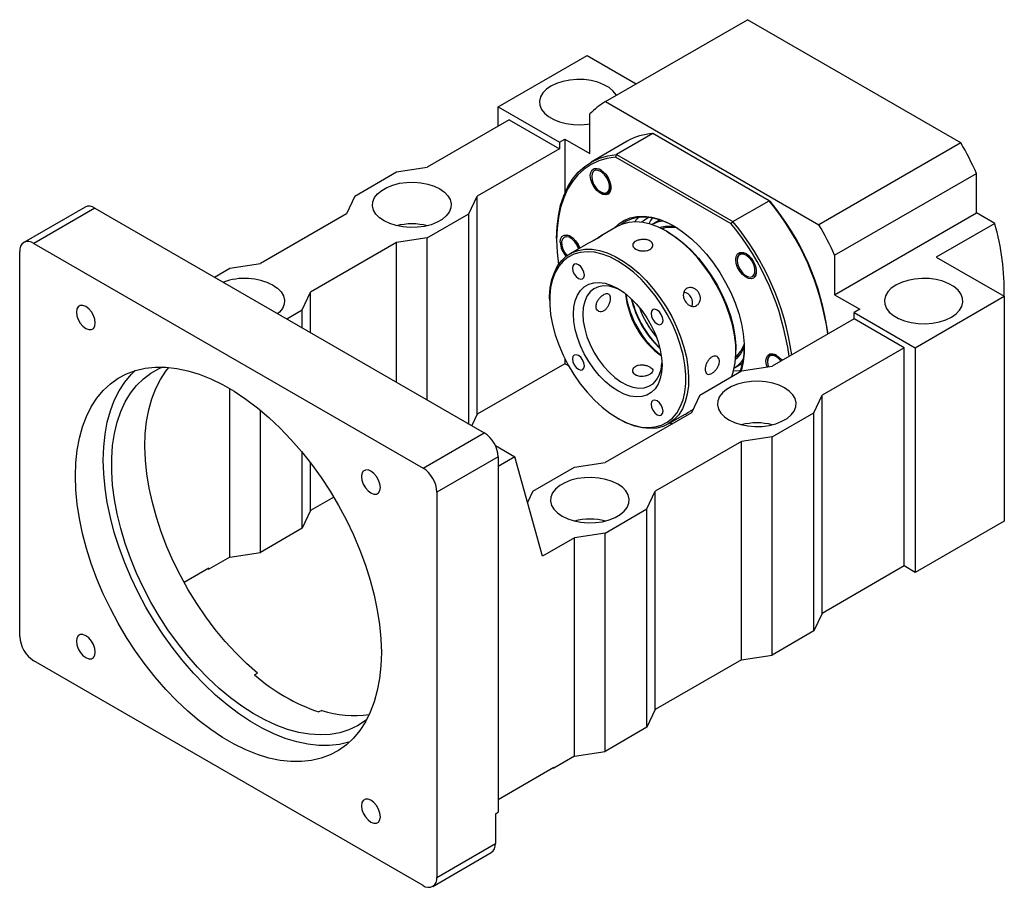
# Paper-space layout 'MBCS30W-G' of a CAD drawing. Header units: millimetres. Extents: x 28 to 287, y 5 to 200.
# Tile 5 of 5: x 194 to 277, y 102 to 176. Entities that reach past the tile are written whole.
import ezdxf

# ---------------------------------------------------------------- set-up
doc = ezdxf.new("R2010")
doc.units = ezdxf.units.MM

psp = doc.layouts.new('MBCS30W-G')

# ---------------------------------------------------------------- linework, layer by layer
at = {"color": 7, "linetype": 'Continuous', "lineweight": 25}
for p, q in [((243.4326, 169.0541), (255.4534, 175.9936)), ((273.5396, 165.5527), (255.4534, 175.9936)), ((234.3266, 168.5952), (241.8691, 172.9494)), ((241.8691, 172.9494), (246.0246, 170.5505)), ((234.3266, 168.5952), (239.5121, 165.6017)), ((234.3266, 166.9623), (234.3266, 168.5952)), ((243.4326, 169.0541), (261.5188, 158.6132)), ((242.1048, 164.6492), (242.1048, 167.9984)), ((235.2694, 167.5066), (228.3162, 163.4926)), ((235.2694, 167.5066), (239.5121, 165.0573)), ((247.4292, 166.3387), (244.3651, 164.5698)), ((257.2865, 160.6482), (247.4292, 166.3387)), ((239.5121, 165.6017), (239.9835, 165.8738)), ((239.5121, 165.6017), (239.5121, 165.0573)), ((239.9835, 165.8738), (239.9835, 161.2976)), ((239.9835, 165.8738), (242.1048, 164.6492)), ((245.2751, 165.6918), (242.211, 163.9229)), ((273.5396, 165.5527), (261.5188, 158.6132)), ((239.5121, 165.0573), (232.5589, 161.0433)), ((244.3651, 164.5698), (244.2783, 164.3477)), ((244.3651, 164.5698), (254.2224, 158.8793)), ((254.0734, 158.6931), (244.2783, 164.3477)), ((222.188, 161.0433), (225.7235, 163.0844)), ((225.7235, 163.0844), (228.3162, 163.4926)), ((242.255, 162.7703), (242.255, 162.7023)), ((262.8466, 156.0244), (274.8674, 162.9639)), ((274.8674, 159.6147), (274.8674, 162.9639)), ((243.5357, 162.6953), (243.6744, 162.5217)), ((243.0091, 161.3959), (243.0614, 161.3657)), ((243.5956, 161.3262), (243.6693, 161.3688)), ((222.188, 161.0433), (221.4808, 159.5466)), ((231.8517, 159.5466), (232.5589, 161.0433)), ((232.5589, 142.5351), (232.5589, 161.0433)), ((254.2224, 158.8793), (257.2865, 160.6482)), ((257.2865, 160.6482), (257.3733, 160.5981)), ((199.3165, 160.1075), (194.1311, 157.114)), ((200.1498, 160.0249), (194.9643, 157.0315)), ((200.1498, 160.0249), (233.1481, 140.9754)), ((221.4808, 159.5466), (214.1741, 155.3285)), ((228.3162, 157.5056), (231.8517, 159.5466)), ((231.8517, 141.7238), (231.8517, 159.5466)), ((262.8466, 152.6752), (274.8674, 159.6147)), ((276.4106, 158.7239), (274.8674, 159.6147)), ((247.2496, 158.9708), (247.0865, 158.692)), ((247.4064, 159.1895), (247.2496, 158.9708)), ((248.055, 159.0215), (247.3479, 158.6133)), ((254.0734, 158.6931), (254.2224, 158.8793)), ((276.4106, 158.7239), (271.4608, 155.8664)), ((244.4203, 158.4628), (243.0059, 157.6462)), ((248.4406, 158.3396), (248.2535, 158.2316)), ((248.7054, 157.9816), (248.5876, 158.0496)), ((194.9643, 157.0315), (227.9627, 137.9819)), ((225.7235, 157.0974), (218.4167, 152.8793)), ((228.3162, 157.5056), (225.7235, 157.0974)), ((225.7235, 145.2616), (225.7235, 157.0974)), ((228.3162, 143.7648), (228.3162, 157.5056)), ((239.2764, 157.4368), (239.2764, 157.3007)), ((239.7006, 157.1238), (239.7006, 157.0558)), ((241.8351, 156.9703), (240.4133, 156.1496)), ((240.8471, 157.229), (240.9745, 157.1042)), ((193.7858, 123.6893), (193.7858, 156.3509)), ((254.9054, 156.1738), (254.8531, 156.1436)), ((211.5814, 154.9203), (214.1741, 155.3285)), ((254.5883, 155.6148), (254.5883, 155.5824)), ((262.8466, 156.0244), (262.8466, 152.6752)), ((271.4608, 155.8664), (277.2244, 152.5392)), ((210.2868, 154.173), (211.5814, 154.9203)), ((255.3424, 154.276), (255.4013, 154.242)), ((217.7096, 151.3825), (218.4167, 152.8793)), ((218.4167, 149.4797), (218.4167, 152.8793)), ((238.6871, 152.3342), (238.6871, 152.1982)), ((262.8466, 152.6752), (264.9679, 151.4506)), ((269.682, 148.185), (277.2244, 152.5392)), ((277.2244, 152.5392), (277.2244, 133.4866)), ((216.4151, 150.6352), (217.7096, 151.3825)), ((217.7096, 149.8879), (217.7096, 151.3825)), ((264.9679, 151.4506), (264.4965, 151.1785)), ((264.4965, 151.1785), (269.682, 148.185)), ((264.4965, 150.6341), (264.4965, 151.1785)), ((264.4965, 150.6341), (257.5433, 146.6201)), ((268.7392, 148.1849), (264.4965, 150.6341)), ((254.4792, 147.844), (254.4792, 147.9801)), ((268.7392, 148.1849), (261.7859, 144.1709)), ((268.7392, 129.6766), (268.7392, 148.1849)), ((269.682, 148.185), (269.682, 129.1324)), ((239.9835, 147.2398), (239.9835, 146.8212)), ((254.3473, 146.4886), (255.0544, 146.8968)), ((254.4697, 147.4637), (254.6568, 147.5717)), ((257.1426, 147.0192), (257.1426, 146.9868)), ((257.4597, 147.5782), (257.4075, 147.548)), ((239.9835, 146.8212), (232.5589, 142.5351)), ((240.3047, 146.6358), (239.9835, 146.8212)), ((251.415, 144.1709), (254.9506, 146.2119)), ((254.9506, 146.2119), (257.5433, 146.6201)), ((211.5814, 130.425), (211.5814, 144.7162)), ((251.415, 144.1709), (250.7079, 142.6742)), ((261.0788, 142.6742), (261.7859, 144.1709)), ((261.7859, 125.6626), (261.7859, 144.1709)), ((214.1741, 130.8332), (214.1741, 142.8892)), ((232.5589, 142.5351), (232.1062, 141.5769)), ((250.7079, 142.6742), (243.4012, 138.456)), ((244.4609, 142.1966), (244.5787, 142.1286)), ((248.746, 141.7155), (250.1677, 142.5362)), ((257.5433, 140.6331), (261.0788, 142.6742)), ((261.0788, 124.1659), (261.0788, 142.6742)), ((248.9053, 141.8074), (249.056, 141.7205)), ((249.0559, 141.7205), (248.9053, 141.8074)), ((227.9627, 137.9819), (233.1481, 140.9754)), ((254.9506, 140.2249), (247.6438, 136.0068)), ((257.5433, 140.6331), (254.9506, 140.2249)), ((254.9506, 121.7167), (254.9506, 140.2249)), ((257.5433, 122.1249), (257.5433, 140.6331)), ((234.0912, 139.8862), (235.7408, 138.9339)), ((217.7096, 132.8742), (217.7096, 139.3269)), ((234.3266, 138.9342), (229.1412, 135.9407)), ((234.3266, 138.9342), (234.3266, 108.8038)), ((235.7408, 138.9339), (234.3266, 138.1175)), ((238.0979, 130.4961), (235.7408, 138.9339)), ((218.4167, 134.371), (218.4167, 138.4354)), ((237.2729, 136.0068), (240.8084, 138.0478)), ((240.8084, 138.0478), (243.4012, 138.456)), ((220.3932, 135.512), (218.4167, 134.371)), ((229.1412, 135.9407), (229.1412, 103.2791)), ((237.2729, 136.0068), (236.8239, 135.0565)), ((246.9367, 134.5101), (247.6438, 136.0068)), ((247.6438, 117.4986), (247.6438, 136.0068)), ((218.4167, 134.371), (217.7096, 132.8742)), ((243.4012, 132.4691), (246.9367, 134.5101)), ((246.9367, 116.0018), (246.9367, 134.5101)), ((217.7096, 132.8742), (214.1741, 130.8332)), ((277.2244, 133.4866), (269.682, 129.1324)), ((240.8084, 132.0608), (238.0979, 130.4961)), ((243.4012, 132.4691), (240.8084, 132.0608)), ((240.8084, 113.5526), (240.8084, 132.0608)), ((243.4012, 113.9608), (243.4012, 132.4691)), ((211.5814, 130.425), (209.8136, 129.4045)), ((211.5814, 130.425), (214.1741, 130.8332)), ((209.8136, 129.4862), (207.7157, 128.2751)), ((209.7429, 129.4453), (209.8136, 129.4045)), ((209.8136, 129.4862), (209.8136, 129.4045)), ((268.7392, 129.6766), (261.7859, 125.6626)), ((269.682, 129.1324), (268.7392, 129.6766)), ((261.7859, 125.6626), (261.0788, 124.1659)), ((261.0788, 124.1659), (257.5433, 122.1249)), ((254.9506, 121.7167), (257.5433, 122.1249)), ((227.9627, 102.5985), (194.9643, 121.648)), ((254.9506, 121.7167), (247.6438, 117.4986)), ((213.6898, 120.4451), (213.9255, 120.5811)), ((219.3724, 117.4367), (219.1367, 117.3006)), ((247.6438, 117.4986), (246.9367, 116.0018)), ((246.9367, 116.0018), (243.4012, 113.9608)), ((240.8084, 113.5526), (239.0407, 112.5321)), ((240.8084, 113.5526), (243.4012, 113.9608)), ((234.3266, 109.8924), (239.0407, 112.6137)), ((238.9699, 112.5729), (239.0407, 112.5321)), ((239.0407, 112.5321), (239.0407, 112.6137)), ((234.0909, 108.6678), (234.3266, 108.8038)), ((234.0909, 108.6678), (234.0909, 106.1365)), ((229.1412, 103.2791), (234.0909, 106.1365)), ((228.7959, 102.516), (233.7457, 105.3734))]:
    psp.add_line(p, q, dxfattribs=at)
at = {"color": 7, "linetype": 'Continuous', "lineweight": 25, "flags": 128}
for points in [[(244.3425, 169.5794), (244.3225, 169.6149), (244.0741, 169.9398), (243.7264, 170.2327), (243.2915, 170.4838), (242.784, 170.6845), (242.2213, 170.8279), (241.6225, 170.9092), (241.008, 170.9256), (240.3988, 170.8766), (239.8156, 170.7637), (239.2782, 170.5909), (238.805, 170.3641), (238.412, 170.0909), (238.1127, 169.7807), (237.9172, 169.444), (237.8322, 169.0923), (237.8606, 168.7375), (238.0015, 168.3919), (238.2499, 168.067), (238.5975, 167.7741), (239.0325, 167.523), (239.54, 167.3223), (240.1027, 167.1789), (240.7015, 167.0976), (241.3159, 167.0812), (241.9252, 167.1302), (242.1048, 167.1577)], [(239.2764, 157.4368), (239.3152, 158.4314), (239.4312, 159.3735), (239.6237, 160.2559), (239.891, 161.0716), (240.2312, 161.8144), (240.6416, 162.4785), (241.1189, 163.0588), (241.6596, 163.5507), (242.2594, 163.9505), (242.9137, 164.2551), (243.6174, 164.462), (244.3651, 164.5698)], [(244.2783, 164.3477), (243.543, 164.2382), (242.8511, 164.0313), (242.2078, 163.7285), (241.6183, 163.3323), (241.0869, 162.8456), (240.6177, 162.2722), (240.2145, 161.6165), (239.8803, 160.8837), (239.6176, 160.0792), (239.4285, 159.2094), (239.3145, 158.2808), (239.2764, 157.3007), (239.3145, 156.2766), (239.4285, 155.2164), (239.4292, 155.2115)], [(242.1371, 162.7703), (242.1758, 163.0448), (242.2886, 163.2501), (242.4655, 163.3681), (242.6906, 163.3882), (242.944, 163.3087), (243.2033, 163.1366), (243.4452, 162.8873), (243.6485, 162.5828), (243.7949, 162.2502), (243.8716, 161.9191), (243.8716, 161.6189), (243.7949, 161.3763), (243.6485, 161.2128), (243.4452, 161.143), (243.2033, 161.173), (242.944, 161.3002), (242.6906, 161.5133), (242.4655, 161.7934), (242.2886, 162.1155), (242.1758, 162.4511), (242.1371, 162.7703)], [(243.755, 161.7066), (243.7511, 161.9956), (243.6667, 162.3139), (243.5111, 162.6272), (243.3011, 162.9014), (243.0595, 163.1068), (242.8124, 163.2212), (242.5867, 163.2322), (242.4067, 163.1386), (242.292, 162.9505), (242.255, 162.6883), (242.2998, 162.3805), (242.4214, 162.0603), (242.6068, 161.7625), (242.8357, 161.5194), (243.0834, 161.3572), (243.3231, 161.2937), (243.5288, 161.3355), (243.6782, 161.4784), (243.755, 161.7066)], [(229.3769, 161.6556), (229.7698, 161.3824), (230.0692, 161.0722), (230.2646, 160.7355), (230.3496, 160.3838), (230.3212, 160.0291), (230.1804, 159.6834), (229.9319, 159.3586), (229.5843, 159.0656), (229.1493, 158.8145), (228.6419, 158.6139), (228.0792, 158.4704), (227.4804, 158.3891), (226.8659, 158.3727), (226.2567, 158.4218), (225.6734, 158.5346), (225.1361, 158.7074), (224.6628, 158.9343), (224.2699, 159.2075), (223.9705, 159.5177), (223.7751, 159.8544), (223.6901, 160.2061), (223.7185, 160.5608), (223.8593, 160.9065), (224.1078, 161.2313), (224.4554, 161.5243), (224.8904, 161.7754), (225.3978, 161.9761), (225.9606, 162.1195), (226.5593, 162.2008), (227.1738, 162.2172), (227.783, 162.1681), (228.3663, 162.0553), (228.9036, 161.8825), (229.3769, 161.6556)], [(244.172, 158.3194), (244.523, 158.6654), (244.987, 158.9814), (245.5056, 159.2009), (246.0721, 159.3212), (246.6791, 159.3406), (247.3185, 159.259), (247.9823, 159.0773), (248.6615, 158.7979), (249.3475, 158.4245), (250.0312, 157.962), (250.7038, 157.4164), (251.3565, 156.7947), (251.9807, 156.1051), (252.5684, 155.3567), (253.1118, 154.559), (253.604, 153.7226), (254.0384, 152.8584), (254.4094, 151.9775), (254.7122, 151.0916), (254.9428, 150.2121), (255.0982, 149.3505), (255.1765, 148.518), (255.1765, 147.7255), (255.0982, 146.9834), (254.9428, 146.3013), (254.9072, 146.1869)], [(248.5866, 158.0502), (247.9149, 158.3936), (247.252, 158.6438), (246.6064, 158.7976), (245.9867, 158.8529), (245.4009, 158.8091), (244.8565, 158.6667), (244.4203, 158.4628)], [(249.2361, 158.4914), (248.7895, 158.7245), (248.1235, 158.9984), (247.4728, 159.1765), (246.8459, 159.2566), (246.2508, 159.2376), (245.6954, 159.1196), (245.187, 158.9044), (244.7889, 158.6408)], [(247.1262, 159.2499), (246.8158, 159.066), (246.5047, 158.8132)], [(239.5828, 157.1238), (239.6215, 157.3983), (239.7343, 157.6036), (239.9111, 157.7216), (240.1363, 157.7418), (240.3897, 157.6622), (240.6489, 157.4902), (240.8909, 157.2408), (241.0942, 156.9363), (241.2372, 156.6138)], [(254.1301, 145.7383), (254.2856, 146.2259), (254.4192, 146.9102), (254.4768, 147.6511), (254.4576, 148.4388), (254.3618, 149.263), (254.1908, 150.1132), (253.9467, 150.9781), (253.6327, 151.8465), (253.2529, 152.707), (252.8123, 153.5485), (252.3167, 154.36), (251.7724, 155.1309), (251.1865, 155.8511), (250.5668, 156.5113), (249.9213, 157.1029), (249.2583, 157.6181), (248.5866, 158.0502)], [(248.7045, 157.9821), (249.3749, 157.55), (250.0362, 157.0336), (250.6795, 156.4398), (251.2961, 155.7767), (251.8777, 155.0532), (252.4164, 154.2792), (252.9048, 153.465), (253.3365, 152.6218), (253.7055, 151.7609), (254.0069, 150.8939), (254.2366, 150.0326), (254.3914, 149.1887), (254.4694, 148.3734), (254.4792, 147.9801)], [(241.1454, 156.5722), (241.023, 156.8653), (240.8311, 157.1581), (240.5985, 157.3925), (240.3503, 157.5433), (240.1134, 157.5941), (239.9135, 157.5394), (239.7723, 157.385), (239.7051, 157.1478), (239.7191, 156.8535), (239.8129, 156.5339), (239.9762, 156.2236), (240.1625, 155.9862)], [(238.6871, 152.3342), (238.6895, 152.5272), (238.7471, 153.268), (238.8807, 153.9523), (239.0886, 154.5712), (239.3681, 155.1165), (239.7155, 155.5813), (240.1264, 155.9594), (240.5953, 156.2458), (241.1161, 156.437), (241.6821, 156.5303), (242.2859, 156.5245), (242.9195, 156.4198), (243.5749, 156.2174), (244.2433, 155.9201), (244.9161, 155.5317), (245.5845, 155.0573), (246.2398, 154.503), (246.8735, 153.8761), (247.4772, 153.1848), (248.0432, 152.438), (248.5641, 151.6455), (249.033, 150.8177), (249.4438, 149.9653), (249.7912, 149.0994), (250.0707, 148.2313), (250.2786, 147.3724), (250.4122, 146.5338), (250.4698, 145.7265), (250.4506, 144.961), (250.3549, 144.2473), (250.1838, 143.5946), (249.9397, 143.0115), (249.6258, 142.5057), (249.246, 142.0836), (248.8054, 141.7507), (248.3097, 141.5116), (247.7654, 141.3691), (247.1796, 141.3253), (246.5599, 141.3806), (245.9143, 141.5344), (245.2514, 141.7846), (244.5797, 142.128), (244.5797, 142.128)], [(244.4618, 142.1961), (245.1322, 141.8542), (245.7936, 141.607), (246.4369, 141.4581), (247.0535, 141.4092), (247.6351, 141.4612), (248.1737, 141.6134), (248.6622, 141.8635), (249.0938, 142.2084), (249.4629, 142.6432), (249.7642, 143.1622), (249.9939, 143.7584), (250.1488, 144.4235), (250.2268, 145.1487), (250.2268, 145.9242), (250.1488, 146.7394), (249.9939, 147.5834), (249.7642, 148.4447), (249.4629, 149.3117), (249.0938, 150.1726), (248.6622, 151.0158), (248.1737, 151.83), (247.6351, 152.604), (247.0535, 153.3275), (246.4369, 153.9906), (245.7936, 154.5844), (245.1322, 155.1008), (244.4618, 155.5329), (243.7914, 155.8748), (243.1301, 156.122), (242.4868, 156.2709), (241.8701, 156.3198), (241.2886, 156.2678), (240.7499, 156.1156), (240.2615, 155.8655), (239.8298, 155.5206), (239.4608, 155.0857), (239.1594, 154.5667), (238.9297, 153.9706), (238.7748, 153.3055), (238.6969, 152.5803), (238.6969, 151.8048), (238.7748, 150.9896), (238.9297, 150.1456), (239.1594, 149.2843), (239.4608, 148.4173), (239.8298, 147.5564), (240.2615, 146.7132), (240.7499, 145.899), (241.2886, 145.125), (241.8701, 144.4015), (242.4868, 143.7384), (243.1301, 143.1446), (243.7914, 142.6282), (244.4618, 142.1961)], [(254.4704, 155.6504), (254.5092, 155.9249), (254.622, 156.1302), (254.7988, 156.2482), (255.0239, 156.2683), (255.2774, 156.1888), (255.5366, 156.0167), (255.7786, 155.7674), (255.9818, 155.4629), (256.1283, 155.1303), (256.2049, 154.7992), (256.2049, 154.499), (256.1283, 154.2564), (255.9818, 154.0929), (255.7786, 154.0231), (255.5366, 154.0531), (255.2774, 154.1803), (255.0239, 154.3934), (254.7988, 154.6735), (254.622, 154.9956), (254.5092, 155.3312), (254.4704, 155.6504)], [(254.5895, 155.5325), (254.6441, 155.2213), (254.7744, 154.902), (254.9663, 154.6093), (255.199, 154.3748), (255.4472, 154.224), (255.684, 154.1732), (255.8839, 154.228), (256.0251, 154.3823), (256.0923, 154.6195), (256.0783, 154.9138), (255.9845, 155.2335), (255.8212, 155.5437), (255.606, 155.8109), (255.3623, 156.0062), (255.1164, 156.1084), (254.895, 156.1064), (254.7221, 156.0004), (254.6165, 155.8019), (254.5895, 155.5325)], [(255.3807, 156.1312), (255.1656, 156.2109), (255.048, 156.2223)], [(241.1285, 155.2232), (240.9346, 155.2906), (240.7702, 155.2586), (240.6603, 155.1322), (240.6217, 154.9305), (240.6603, 154.6843), (240.7702, 154.4311), (240.9346, 154.2093), (241.1285, 154.0528), (241.3224, 153.9854), (241.4868, 154.0173), (241.5967, 154.1438), (241.6352, 154.3455), (241.5967, 154.5917), (241.4868, 154.8449), (241.3224, 155.0667), (241.1285, 155.2232)], [(244.4618, 144.5232), (243.9268, 144.8763), (243.4027, 145.3105), (242.9001, 145.8171), (242.4293, 146.3857), (241.9999, 147.0048), (241.6206, 147.6618), (241.2992, 148.3432), (241.0421, 149.0352), (240.8547, 149.7238), (240.7406, 150.3949), (240.7024, 151.0348), (240.7406, 151.6305), (240.8547, 152.1699), (241.0421, 152.6421), (241.2992, 153.0373), (241.6206, 153.3476), (241.9999, 153.5666), (242.4293, 153.69), (242.9001, 153.715), (243.4027, 153.6414), (243.9268, 153.4704), (244.4618, 153.2058), (244.9968, 152.8527), (245.521, 152.4185), (246.0236, 151.9119), (246.4943, 151.3433), (246.9237, 150.7242), (247.303, 150.0672), (247.6245, 149.3858), (247.8815, 148.6938), (248.069, 148.0052), (248.183, 147.3341), (248.2213, 146.6942), (248.183, 146.0985), (248.069, 145.559), (247.8815, 145.0869), (247.6245, 144.6917), (247.303, 144.3814), (246.9237, 144.1623), (246.4943, 144.039), (246.0236, 144.014), (245.521, 144.0876), (244.9968, 144.2585), (244.4618, 144.5232)], [(272.7461, 150.7703), (273.1391, 151.0435), (273.4384, 151.3537), (273.6339, 151.6904), (273.7188, 152.0421), (273.6904, 152.3968), (273.5496, 152.7425), (273.3011, 153.0673), (272.9535, 153.3603), (272.5186, 153.6114), (272.0111, 153.8121), (271.4484, 153.9555), (270.8496, 154.0368), (270.2351, 154.0532), (269.6259, 154.0041), (269.0427, 153.8913), (268.5053, 153.7185), (268.032, 153.4916), (267.6391, 153.2185), (267.3398, 152.9082), (267.1443, 152.5715), (267.0593, 152.2198), (267.0877, 151.8651), (267.2285, 151.5194), (267.477, 151.1946), (267.8246, 150.9016), (268.2596, 150.6505), (268.7671, 150.4499), (269.3298, 150.3064), (269.9285, 150.2251), (270.543, 150.2087), (271.1522, 150.2578), (271.7355, 150.3706), (272.2729, 150.5434), (272.7461, 150.7703)], [(215.2347, 153.4916), (215.6277, 153.2184), (215.927, 152.9081), (216.1225, 152.5714), (216.2075, 152.2197), (216.1791, 151.865), (216.0383, 151.5194), (215.7898, 151.1945), (215.66, 151.0711)], [(244.6684, 153.08), (244.223, 153.2726), (243.7272, 153.4015), (243.258, 153.4295), (242.8264, 153.3559), (242.4425, 153.1824), (242.1153, 152.9132), (241.8525, 152.5544), (241.6603, 152.1147), (241.5431, 151.6041), (241.5038, 151.0348)], [(200.1816, 150.2813), (200.1423, 150.5899), (200.0285, 150.9136), (199.8512, 151.2207), (199.6278, 151.4811), (199.3802, 151.6693), (199.1325, 151.767), (198.9091, 151.7645), (198.7318, 151.6621), (198.618, 151.4699), (198.5788, 151.2066), (198.618, 150.8979), (198.7318, 150.5743), (198.9091, 150.2672), (199.1325, 150.0068), (199.3802, 149.8185), (199.6278, 149.7208), (199.8512, 149.7233), (200.0285, 149.8257), (200.1423, 150.018), (200.1816, 150.2813)], [(247.7952, 151.3746), (247.6012, 151.442), (247.4368, 151.4101), (247.327, 151.2836), (247.2884, 151.082), (247.327, 150.8357), (247.4368, 150.5825), (247.6012, 150.3607), (247.7952, 150.2042), (247.9891, 150.1368), (248.1535, 150.1688), (248.2633, 150.2952), (248.3019, 150.4969), (248.2633, 150.7431), (248.1535, 150.9963), (247.9891, 151.2181), (247.7952, 151.3746)], [(241.5038, 151.0348), (241.5431, 150.42), (241.6603, 149.7742), (241.8525, 149.1125), (242.1153, 148.4503), (242.4425, 147.8034), (242.8264, 147.1867), (243.258, 146.6147), (243.7272, 146.1009), (244.223, 145.6573), (244.7339, 145.2944), (245.2477, 145.0205), (245.7525, 144.8421), (246.2365, 144.7634), (246.6882, 144.7863), (247.0972, 144.9102), (247.4538, 145.1322), (247.7496, 145.4471), (247.9778, 145.8475), (248.1329, 146.3241), (248.2114, 146.8656), (248.2156, 146.9353)], [(254.4649, 147.3783), (254.557, 147.4654), (254.8714, 147.8546)], [(241.1285, 147.5248), (240.9346, 147.5922), (240.7702, 147.5602), (240.6603, 147.4338), (240.6217, 147.2321), (240.6603, 146.9859), (240.7702, 146.7326), (240.9346, 146.5109), (241.1285, 146.3544), (241.3224, 146.287), (241.4868, 146.3189), (241.5967, 146.4454), (241.6352, 146.647), (241.5967, 146.8932), (241.4868, 147.1465), (241.3224, 147.3683), (241.1285, 147.5248)], [(257.0248, 147.0548), (257.0635, 147.3293), (257.1763, 147.5346), (257.3531, 147.6526), (257.5782, 147.6727), (257.8317, 147.5932), (258.0909, 147.4211), (258.3329, 147.1718), (258.384, 147.1054)], [(257.1163, 146.5529), (257.0635, 146.7356), (257.0248, 147.0548)], [(258.2988, 147.0563), (258.1603, 147.2153), (257.9166, 147.4106), (257.6707, 147.5128), (257.4493, 147.5108), (257.2764, 147.4048), (257.1708, 147.2063), (257.1438, 146.9369)], [(257.1438, 146.9369), (257.1984, 146.6257), (257.2163, 146.5686)], [(257.935, 147.5356), (257.7199, 147.6152), (257.6023, 147.6267)], [(198.4999, 137.2987), (198.5379, 138.4227), (198.6518, 139.4962), (198.8409, 140.5128), (199.104, 141.4667), (199.4397, 142.3522), (199.846, 143.1641), (200.3204, 143.8977), (200.8602, 144.5486), (201.4622, 145.1131), (202.1229, 145.5878), (202.8385, 145.9699), (203.6046, 146.2573), (204.4169, 146.4481), (205.2705, 146.5414), (206.1605, 146.5364), (207.0816, 146.4334), (208.0284, 146.2328), (208.9953, 145.9359), (209.9768, 145.5444), (210.967, 145.0605), (211.96, 144.4873), (212.9502, 143.8279), (213.9317, 143.0862), (214.8986, 142.2667), (215.8454, 141.3741), (216.7665, 140.4137), (217.6565, 139.3911), (218.5101, 138.3123), (219.3224, 137.1836), (220.0885, 136.0117), (220.8041, 134.8034), (221.4648, 133.5658), (222.0668, 132.3063), (222.6066, 131.0321), (223.0811, 129.7507), (223.4873, 128.4698), (223.823, 127.1967), (224.0861, 125.939), (224.2752, 124.7041), (224.3891, 123.4991), (224.4271, 122.3312), (224.3891, 121.2073), (224.2752, 120.1338), (224.0861, 119.1171), (223.823, 118.1633), (223.4873, 117.2778), (223.0811, 116.4659), (222.6066, 115.7323), (222.0668, 115.0813), (221.4648, 114.5169), (220.8041, 114.0421), (220.0885, 113.66), (219.3224, 113.3727), (218.5101, 113.1818), (217.6565, 113.0886), (216.7665, 113.0935), (215.8454, 113.1966), (214.8986, 113.3971), (213.9317, 113.694), (212.9502, 114.0856), (211.96, 114.5694), (210.967, 115.1427), (209.9768, 115.8021), (208.9953, 116.5437), (208.0284, 117.3632), (207.0816, 118.2558), (206.1605, 119.2162), (205.2705, 120.2389), (204.4169, 121.3177), (203.6046, 122.4463), (202.8385, 123.6183), (202.1229, 124.8265), (201.4622, 126.0641), (200.8602, 127.3237), (200.3204, 128.5979), (199.846, 129.8792), (199.4397, 131.1602), (199.104, 132.4332), (198.8409, 133.6909), (198.6518, 134.9259), (198.5379, 136.1308), (198.4999, 137.2987)], [(200.8569, 138.6594), (200.8949, 139.7834), (201.0088, 140.8568), (201.1979, 141.8735), (201.4611, 142.8274), (201.7967, 143.7129), (202.203, 144.5248), (202.6774, 145.2584), (203.2172, 145.9093), (203.5521, 146.2411)], [(223.1704, 116.6268), (223.0689, 116.5489), (222.4006, 116.1155), (221.6781, 115.7774), (220.9059, 115.5366), (220.0889, 115.3947), (219.2323, 115.3525), (218.3415, 115.4104), (217.4221, 115.568), (216.4799, 115.8242), (215.5209, 116.1775), (214.5512, 116.6256), (213.5768, 117.1658), (212.604, 117.7944), (211.6389, 118.5077), (210.6876, 119.3011), (209.756, 120.1696), (208.8502, 121.1076), (207.9758, 122.1093), (207.1383, 123.1683), (206.3431, 124.2779), (205.5952, 125.4312), (204.8993, 126.6207), (204.2597, 127.8391), (203.6807, 129.0786), (203.1657, 130.3313), (202.7181, 131.5893), (202.3407, 132.8448), (202.0358, 134.0896), (201.8055, 135.3161), (201.6511, 136.5164), (201.5737, 137.6829), (201.5737, 138.8083), (201.6511, 139.8854), (201.8055, 140.9075), (202.0358, 141.868), (202.3407, 142.7609), (202.7181, 143.5806), (203.1657, 144.3219), (203.6807, 144.98), (204.2597, 145.5509), (204.8993, 146.0308), (205.5952, 146.4169), (205.8973, 146.548)], [(213.9255, 120.5811), (212.9926, 121.4103), (212.0825, 122.3102), (211.2008, 123.2754), (210.3529, 124.2999), (209.5441, 125.3772), (208.7795, 126.5007), (208.0638, 127.6634), (207.4014, 128.8581), (206.7965, 130.0773), (206.2529, 131.3135), (205.7738, 132.559), (205.3623, 133.806), (205.021, 135.0468), (204.7519, 136.2738), (204.5568, 137.4792), (204.4368, 138.6555), (204.3927, 139.7956), (204.4247, 140.8922), (204.5328, 141.9385), (204.7161, 142.9282), (204.9736, 143.8549), (205.3036, 144.713), (205.7041, 145.4971), (206.1727, 146.2024), (206.4251, 146.5166)], [(254.2848, 146.2229), (254.7739, 146.2383), (254.8756, 146.2511)], [(253.8899, 142.0618), (254.3631, 141.835), (254.9005, 141.6622), (255.4838, 141.5493), (256.093, 141.5003), (256.7075, 141.5167), (257.3062, 141.598), (257.8689, 141.7414), (258.3764, 141.9421), (258.8114, 142.1932), (259.159, 142.4862), (259.4075, 142.811), (259.5483, 143.1567), (259.5767, 143.5114), (259.4917, 143.8631), (259.2962, 144.1998), (258.9969, 144.51), (258.604, 144.7832), (258.1307, 145.0101), (257.5933, 145.1829), (257.0101, 145.2957), (256.4009, 145.3448), (255.7864, 145.3284), (255.1876, 145.2471), (254.6249, 145.1036), (254.1174, 144.903), (253.6825, 144.6519), (253.3349, 144.3589), (253.0864, 144.034), (252.9456, 143.6884), (252.9172, 143.3337), (253.0021, 142.982), (253.1976, 142.6453), (253.4969, 142.335), (253.8899, 142.0618)], [(247.7952, 143.6762), (247.6012, 143.7436), (247.4368, 143.7116), (247.327, 143.5852), (247.2884, 143.3835), (247.327, 143.1373), (247.4368, 142.8841), (247.6012, 142.6623), (247.7952, 142.5058), (247.9891, 142.4384), (248.1535, 142.4703), (248.2633, 142.5968), (248.3019, 142.7984), (248.2633, 143.0447), (248.1535, 143.2979), (247.9891, 143.5197), (247.7952, 143.6762)], [(221.7319, 114.7495), (221.6794, 114.7334), (220.8671, 114.5425), (220.0135, 114.4493), (219.1235, 114.4542), (218.2025, 114.5572), (217.2556, 114.7578), (216.2887, 115.0547), (215.3072, 115.4462), (214.3171, 115.9301), (213.324, 116.5034), (212.3338, 117.1628), (211.3524, 117.9044), (210.3854, 118.7239), (209.4386, 119.6165), (208.5175, 120.5769), (207.6275, 121.5995), (206.7739, 122.6783), (205.9616, 123.807), (205.1955, 124.9789), (204.48, 126.1872), (203.8192, 127.4248), (203.2172, 128.6844), (202.6774, 129.9585), (202.203, 131.2399), (201.7967, 132.5208), (201.4611, 133.7939), (201.1979, 135.0516), (201.0088, 136.2865), (200.8949, 137.4915), (200.8569, 138.6594)], [(224.3482, 136.3302), (224.309, 136.6388), (224.1952, 136.9625), (224.0179, 137.2695), (223.7945, 137.53), (223.5468, 137.7182), (223.2992, 137.8159), (223.0758, 137.8134), (222.8985, 137.711), (222.7847, 137.5188), (222.7454, 137.2554), (222.7847, 136.9468), (222.8985, 136.6231), (223.0758, 136.3161), (223.2992, 136.0556), (223.5468, 135.8674), (223.7945, 135.7697), (224.0179, 135.7722), (224.1952, 135.8746), (224.309, 136.0668), (224.3482, 136.3302)], [(239.7478, 133.8978), (240.221, 133.6709), (240.7584, 133.4981), (241.3416, 133.3853), (241.9509, 133.3362), (242.5653, 133.3526), (243.1641, 133.4339), (243.7268, 133.5773), (244.2343, 133.778), (244.6692, 134.0291), (245.0169, 134.3221), (245.2653, 134.6469), (245.4062, 134.9926), (245.4346, 135.3473), (245.3496, 135.699), (245.1541, 136.0357), (244.8548, 136.3459), (244.4618, 136.6191), (243.9886, 136.846), (243.4512, 137.0188), (242.868, 137.1316), (242.2587, 137.1807), (241.6443, 137.1643), (241.0455, 137.083), (240.4828, 136.9396), (239.9753, 136.7389), (239.5404, 136.4878), (239.1927, 136.1948), (238.9443, 135.87), (238.8034, 135.5243), (238.775, 135.1696), (238.86, 134.8179), (239.0555, 134.4812), (239.3548, 134.171), (239.7478, 133.8978)], [(200.1816, 122.3745), (200.1423, 122.6831), (200.0285, 123.0068), (199.8512, 123.3139), (199.6278, 123.5743), (199.3802, 123.7626), (199.1325, 123.8602), (198.9091, 123.8577), (198.7318, 123.7554), (198.618, 123.5631), (198.5788, 123.2998), (198.618, 122.9912), (198.7318, 122.6675), (198.9091, 122.3604), (199.1325, 122.1), (199.3802, 121.9117), (199.6278, 121.8141), (199.8512, 121.8165), (200.0285, 121.9189), (200.1423, 122.1112), (200.1816, 122.3745)], [(224.3482, 108.4234), (224.309, 108.732), (224.1952, 109.0557), (224.0179, 109.3628), (223.7945, 109.6232), (223.5468, 109.8114), (223.2992, 109.9091), (223.0758, 109.9066), (222.8985, 109.8042), (222.7847, 109.612), (222.7454, 109.3487), (222.7847, 109.04), (222.8985, 108.7164), (223.0758, 108.4093), (223.2992, 108.1489), (223.5468, 107.9606), (223.7945, 107.8629), (224.0179, 107.8654), (224.1952, 107.9678), (224.309, 108.1601), (224.3482, 108.4234)]]:
    psp.add_lwpolyline(points, dxfattribs=at)
at = {"color": 8, "linetype": 'Continuous', "lineweight": 25, "flags": 128}
for points in [[(246.2372, 159.2359), (246.1173, 159.1172), (245.8926, 158.8526)], [(255.1833, 148.3348), (255.1106, 148.1445), (254.8569, 147.6616)], [(254.8569, 147.6616), (254.5342, 147.262), (254.4497, 147.1817)]]:
    psp.add_lwpolyline(points, dxfattribs=at)
at = {"color": 7, "linetype": 'Continuous', "lineweight": 25}
for centre, radius, start, end in [((246.5635, 163.7536), 6.1561, 120.569246, 136.407889), ((247.7497, 161.3615), 4.9875, 93.684473, 119.746626), ((246.7335, 150.1688), 30.9068, 24.455644, 29.851222), ((242.7469, 162.8051), 0.5375, 56.26611, 115.76523), ((243.3678, 161.7647), 0.5144, 294.014872, 4.548986), ((239.7243, 146.1482), 22.7745, 8.082461, 39.544251), ((240.2757, 146.4309), 22.2044, 7.606165, 39.64544), ((199.6616, 159.3435), 0.8383, 54.382373, 114.306935), ((227.0199, 153.1129), 5.5694, 76.383379, 103.616621), ((248.556, 156.4344), 2.4911, 94.821903, 119.586875), ((236.7321, 144.4199), 22.4599, 7.76147, 39.45689), ((236.907, 144.4883), 22.515, 7.896332, 39.73038), ((234.7127, 143.2293), 30.9068, 24.455644, 29.851222), ((256.3276, 152.9649), 20.8924, 358.846208, 16.000757), ((248.9659, 155.7053), 2.6834, 78.710083, 107.093351), ((194.5043, 156.4674), 0.7278, 50.796709, 189.213969), ((241.5012, 157.2196), 1.9208, 182.858987, 222.368201), ((240.1926, 157.1586), 0.5375, 56.266051, 115.765235), ((255.6662, 154.6535), 0.5487, 308.318585, 3.354887), ((212.8587, 148.8379), 5.2252, 62.952157, 110.346146), ((252.5007, 153.5052), 7.4148, 185.801978, 234.192644), ((253.1798, 153.8973), 8.1119, 188.246771, 231.747853), ((249.8798, 151.993), 0.925, 341.483515, 78.284691), ((253.759, 154.2316), 8.3666, 193.098717, 226.895908), ((254.064, 154.4077), 8.6787, 194.037271, 225.957353), ((254.2519, 154.5162), 8.4768, 200.129855, 219.864767), ((249.2714, 148.1479), 5.9147, 340.222015, 0.356501), ((253.0889, 148.5982), 2.4562, 300.22916, 325.351313), ((256.2469, 136.2405), 5.5694, 76.383379, 103.616621), ((231.7679, 138.8177), 2.5613, 2.605504, 57.394521), ((226.5825, 135.8243), 2.5613, 2.605504, 57.394521), ((242.1048, 128.0764), 5.5694, 76.383432, 103.616612), ((196.3445, 123.8057), 2.5613, 182.605504, 237.394521), ((224.3783, 132.6701), 16.2387, 228.83657, 251.168807), ((222.0667, 125.3714), 8.3797, 251.245035, 279.20522), ((233.2894, 106.0395), 0.8074, 304.412301, 6.899915), ((228.4227, 103.1625), 0.7278, 230.796709, 9.213969)]:
    psp.add_arc(centre, radius, start, end, dxfattribs=at)
at = {"color": 8, "linetype": 'Continuous', "lineweight": 25}
psp.add_arc((248.7972, 155.7052), 2.7676, 78.166513, 106.754122, dxfattribs=at)
at = {"color": 7, "linetype": 'Continuous', "lineweight": 25}
for points, knots in [([(243.6434, 161.3599), (243.6727, 161.389), (243.7278, 161.4438), (243.7819, 161.5579), (243.8145, 161.6851), (243.8252, 161.8294), (243.8144, 161.9861), (243.771, 162.2066), (243.6814, 162.4542), (243.5764, 162.628), (243.5357, 162.6953)], [0, 0, 0, 0, 0.1205085, 0.2264543, 0.3324003, 0.4383461, 0.5442923, 0.6502382, 0.8644384, 1, 1, 1, 1]), ([(243.5357, 162.6953), (243.5712, 162.6434), (243.6654, 162.5056), (243.7796, 162.261), (243.8601, 161.9878), (243.8605, 161.8313), (243.8607, 161.7568)], [0, 0, 0, 0, 0.1699801, 0.4511093, 0.7386417, 1, 1, 1, 1]), ([(243.064, 161.371), (243.1394, 161.3326), (243.3014, 161.2499), (243.5045, 161.259), (243.6022, 161.33), (243.6434, 161.3599)], [0, 0, 0, 0, 0.3348216, 0.7194478, 1, 1, 1, 1]), ([(243.8542, 161.7054), (243.8433, 161.6462), (243.8194, 161.5156), (243.7468, 161.4065), (243.6793, 161.3816), (243.6651, 161.3764)], [0, 0, 0, 0, 0.3952235, 0.8727506, 1, 1, 1, 1]), ([(241.1947, 156.6007), (241.1826, 156.638), (241.1338, 156.7886), (241.0168, 157.0114), (240.8945, 157.1682), (240.8471, 157.229)], [0, 0, 0, 0, 0.1682886, 0.677643, 1, 1, 1, 1]), ([(240.8471, 157.229), (240.8878, 157.1825), (240.9959, 157.059), (241.1323, 156.848), (241.1956, 156.6863), (241.2227, 156.6168)], [0, 0, 0, 0, 0.2564993, 0.6807229, 1, 1, 1, 1]), ([(242.854, 157.5104), (242.7829, 157.4705), (242.6408, 157.3906), (242.3862, 157.2589), (242.1414, 157.1341), (241.9441, 157.0322), (241.8664, 156.9872), (241.8356, 156.9694)], [0, 0, 0, 0, 0.2142179, 0.4284106, 0.6432775, 0.8585876, 1, 1, 1, 1]), ([(242.4137, 157.2712), (242.4855, 157.3175), (242.6365, 157.4149), (242.8457, 157.5501), (243.0172, 157.6547), (243.1255, 157.7115), (243.1587, 157.7161), (243.1099, 157.671), (242.9993, 157.5959), (242.8952, 157.5347), (242.854, 157.5104)], [0, 0, 0, 0, 0.1201871, 0.2526924, 0.3849545, 0.5166422, 0.6483153, 0.7805543, 0.9130656, 1, 1, 1, 1]), ([(245.9821, 156.5466), (245.9213, 156.5886), (245.7998, 156.6724), (245.7233, 156.8243), (245.7383, 156.9787), (245.8499, 157.1249), (246.0437, 157.2485), (246.2976, 157.336), (246.5833, 157.3759), (246.8697, 157.3598), (247.1242, 157.2851), (247.3172, 157.1585), (247.4278, 156.9949), (247.4439, 156.8152), (247.3631, 156.6432), (247.1944, 156.5024), (246.9575, 156.4101), (246.6787, 156.3747), (246.3898, 156.3971), (246.1487, 156.4611), (246.0294, 156.5224), (245.9821, 156.5466)], [0, 0, 0, 0, 0.0534991, 0.1069913, 0.1606571, 0.2144392, 0.2680321, 0.3214246, 0.3749188, 0.4286575, 0.4824033, 0.5359087, 0.5893015, 0.6428819, 0.6966604, 0.750339, 0.803772, 0.8571986, 0.9108671, 0.9646491, 1, 1, 1, 1]), ([(255.3355, 156.1458), (255.3148, 156.1571), (255.1987, 156.2203), (255.001, 156.2205), (254.7958, 156.1485), (254.7126, 156.0326), (254.6775, 155.9838)], [0, 0, 0, 0, 0.07476177, 0.41830481, 0.75465804, 1, 1, 1, 1]), ([(254.9055, 156.1736), (254.9057, 156.1738), (254.9329, 156.1989), (254.9723, 156.2026), (255.0114, 156.2064)], [0, 0, 0, 0, 0.0065177, 1, 1, 1, 1]), ([(254.6775, 155.9838), (254.6572, 155.9435), (254.6189, 155.8679), (254.5918, 155.7403), (254.5907, 155.6527), (254.5903, 155.6148)], [0, 0, 0, 0, 0.3924019, 0.7373863, 1, 1, 1, 1]), ([(243.8254, 152.375), (243.8201, 152.4479), (243.8094, 152.5937), (243.7244, 152.7316), (243.5927, 152.7921), (243.4168, 152.7665), (243.2145, 152.6612), (243.0086, 152.4901), (242.8235, 152.2701), (242.6847, 152.0197), (242.6152, 151.7642), (242.6265, 151.5327), (242.715, 151.3508), (242.8672, 151.2387), (243.062, 151.2135), (243.271, 151.2828), (243.4668, 151.4384), (243.6309, 151.6609), (243.7506, 151.9241), (243.8156, 152.1751), (243.8225, 152.316), (243.8254, 152.375)], [0, 0, 0, 0, 0.0531085, 0.1061973, 0.159805, 0.2137892, 0.2671977, 0.3199744, 0.3730479, 0.4268788, 0.480759, 0.5339113, 0.5866961, 0.6400159, 0.693972, 0.7476721, 0.8006005, 0.8534537, 0.9070341, 0.9610209, 1, 1, 1, 1]), ([(251.1456, 151.7615), (251.0754, 151.7316), (250.935, 151.6717), (250.6942, 151.6976), (250.4619, 151.8069), (250.2581, 151.9939), (250.1057, 152.2342), (250.0211, 152.5007), (250.0146, 152.7645), (250.0894, 152.9979), (250.24, 153.1756), (250.4501, 153.2778), (250.6954, 153.2934), (250.9475, 153.2199), (251.1759, 153.0635), (251.3522, 152.8406), (251.4556, 152.5768), (251.4761, 152.3014), (251.4126, 152.0475), (251.2923, 151.8626), (251.1872, 151.7902), (251.1456, 151.7615)], [0, 0, 0, 0, 0.0535056, 0.1070049, 0.1606727, 0.2144511, 0.2680473, 0.3214536, 0.3749558, 0.4286917, 0.4824365, 0.5359475, 0.5893499, 0.6429343, 0.6967106, 0.7503882, 0.8038327, 0.8572713, 0.9109395, 0.9647183, 1, 1, 1, 1]), ([(255.1492, 148.4825), (255.1454, 148.4682), (255.0947, 148.2798), (254.9836, 148.0632), (254.8684, 147.875), (254.8352, 147.8207)], [0, 0, 0, 0, 0.0553882, 0.7277005, 1, 1, 1, 1]), ([(251.8747, 146.3404), (251.8806, 146.4225), (251.8924, 146.5865), (251.9858, 146.8589), (252.127, 147.1109), (252.3094, 147.3162), (252.5133, 147.4483), (252.7161, 147.4928), (252.8935, 147.4464), (253.0228, 147.3155), (253.0853, 147.1166), (253.0721, 146.8738), (252.9858, 146.6144), (252.8381, 146.3653), (252.6488, 146.1521), (252.4425, 145.9978), (252.2441, 145.9192), (252.074, 145.9251), (251.949, 146.0173), (251.8839, 146.1665), (251.8773, 146.291), (251.8747, 146.3404)], [0, 0, 0, 0, 0.0534991, 0.1069913, 0.1606571, 0.2144392, 0.2680321, 0.3214246, 0.3749188, 0.4286575, 0.4824033, 0.5359087, 0.5893015, 0.6428819, 0.6966604, 0.750339, 0.803772, 0.8571986, 0.9108671, 0.9646491, 1, 1, 1, 1]), ([(257.2319, 147.3882), (257.2115, 147.3479), (257.1732, 147.2723), (257.1462, 147.1447), (257.145, 147.057), (257.1446, 147.0192)], [0, 0, 0, 0, 0.3924027, 0.7373862, 1, 1, 1, 1]), ([(257.8885, 147.5509), (257.8682, 147.5619), (257.7526, 147.6248), (257.5553, 147.6248), (257.3501, 147.5529), (257.2669, 147.437), (257.2319, 147.3882)], [0, 0, 0, 0, 0.0732324, 0.4173436, 0.7542526, 1, 1, 1, 1]), ([(257.4598, 147.578), (257.46, 147.5782), (257.4872, 147.6033), (257.5266, 147.607), (257.5658, 147.6107)], [0, 0, 0, 0, 0.00651837, 1, 1, 1, 1]), ([(245.9821, 145.8636), (246.0556, 145.8301), (246.2027, 145.763), (246.4831, 145.738), (246.7711, 145.7677), (247.0406, 145.8474), (247.2575, 145.9612), (247.3981, 146.0945), (247.4491, 146.2371), (247.404, 146.3813), (247.2659, 146.5169), (247.052, 146.6314), (246.7878, 146.7119), (246.5004, 146.7458), (246.22, 146.7216), (245.9804, 146.6347), (245.8099, 146.4937), (245.7247, 146.3168), (245.7351, 146.1287), (245.8281, 145.9689), (245.9366, 145.8947), (245.9821, 145.8636)], [0, 0, 0, 0, 0.0531088, 0.1061975, 0.1598046, 0.2137888, 0.2671983, 0.3199751, 0.3730479, 0.4268788, 0.4807591, 0.5339114, 0.5866962, 0.6400161, 0.6939723, 0.7476724, 0.8006, 0.8534532, 0.9070336, 0.9610208, 1, 1, 1, 1]), ([(250.1672, 142.5371), (250.1811, 142.5448), (250.2359, 142.5751), (250.3927, 142.6744), (250.6128, 142.8173), (250.769, 142.9173), (250.8461, 142.9666)], [0, 0, 0, 0, 0.1030742, 0.4042886, 0.7060443, 1, 1, 1, 1])]:
    psp.add_open_spline(points, degree=3, knots=knots, dxfattribs=at)

doc.saveas('drawing.dxf')
